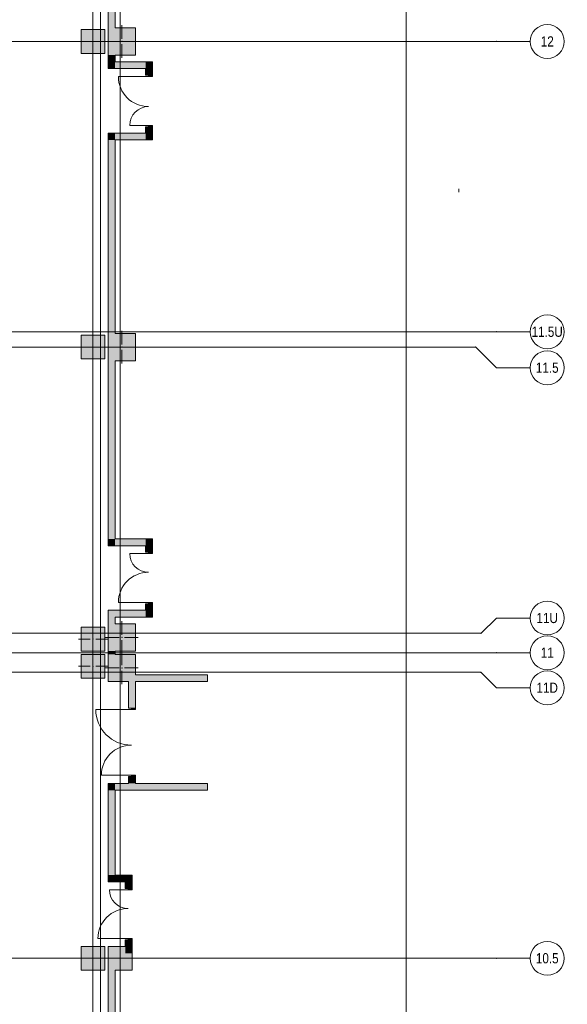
# Model space of a CAD drawing. Header units: millimetres. Extents: x -14761 to 157739, y -22400 to 107990.
# Tile 234 of 256: x 141618 to 157739, y 16646 to 45642. Entities that reach past the tile are written whole.
import ezdxf

# ---------------------------------------------------------------- set-up
doc = ezdxf.new("R2010")
doc.units = ezdxf.units.MM
doc.header["$MEASUREMENT"] = 0
for name, color, linetype in [('Конструктив - Колонны', 7, 'Continuous'), ('Конструктив - Стены Внутр сущ.', 7, 'Continuous'), ('Элемент Модели - Оси', 7, 'Continuous')]:
    doc.layers.add(name, color=color, linetype=linetype)
doc.styles.add('СГЕНЕРИР_СТИЛЬ_3', font='txt')

msp = doc.modelspace()

# ---------------------------------------------------------------- hatches: boundary and pattern name
at = {"layer": 'Конструктив - Колонны', "linetype": 'Continuous', "lineweight": 0, "true_color": 0x000000}
for points in [[(143425, 44650), (144125, 44650), (144125, 45350), (143425, 45350)], [(144225, 44600), (144425, 44600), (144425, 45400), (144225, 45400)], [(145025, 45400), (144425, 45400), (144425, 44600), (145025, 44600)], [(143425, 35650), (144125, 35650), (144125, 36350), (143425, 36350)], [(144225, 35600), (144425, 35600), (144425, 36400), (144225, 36400)], [(145025, 36400), (144425, 36400), (144425, 35600), (145025, 35600)], [(144225, 27050), (144425, 27050), (144425, 27850), (144225, 27850)], [(145025, 27850), (144425, 27850), (144425, 27050), (145025, 27050)], [(143425, 27050), (144125, 27050), (144125, 27750), (143425, 27750)], [(143425, 26250), (144125, 26250), (144125, 26950), (143425, 26950)], [(144225, 26150), (144425, 26150), (144425, 26950), (144225, 26950)], [(144425, 26150), (144825, 26150), (145025, 26150), (145025, 26350), (145025, 26950), (144425, 26950)], [(143425, 17650), (144125, 17650), (144125, 18350), (143425, 18350)], [(144725, 18350), (144225, 18350), (144225, 17650), (144425, 17650), (144925, 17650), (144925, 18150), (144725, 18150)], [(144725, 18150), (144925, 18150), (144925, 18350), (144725, 18350)]]:
    msp.add_hatch(color=18, dxfattribs=at).paths.add_polyline_path(points)
at = {"layer": 'Конструктив - Стены Внутр сущ.', "linetype": 'Continuous', "lineweight": 0, "true_color": 0x000000}
for points in [[(144225, 48100), (144225, 45400), (144425, 45400), (144425, 48100)], [(144225, 44400), (144425, 44400), (144425, 44600), (144225, 44600)], [(144425, 44400), (144225, 44200), (144425, 44200)], [(144425, 44400), (144225, 44400), (144225, 44200)], [(144425, 44200), (145325, 44200), (145325, 44400), (144425, 44400)], [(145325, 44200), (145525, 44400), (145325, 44400)], [(145325, 44200), (145525, 44200), (145525, 44400)], [(145325, 44200), (145325, 44010), (145525, 44010), (145525, 44200)], [(145325, 42300), (145525, 42300), (145525, 42490), (145325, 42490)], [(144225, 42100), (144425, 42100), (144225, 42300)], [(144225, 42300), (144425, 42100), (144425, 42300)], [(144225, 42100), (144225, 36400), (144425, 36400), (144425, 42100)], [(145325, 42300), (144425, 42300), (144425, 42100), (145325, 42100)], [(145325, 42100), (145525, 42100), (145325, 42300)], [(145325, 42300), (145525, 42100), (145525, 42300)], [(144225, 30350), (144425, 30350), (144425, 35600), (144225, 35600)], [(144425, 30350), (144225, 30150), (144425, 30150)], [(144425, 30350), (144225, 30350), (144225, 30150)], [(144425, 30150), (145325, 30150), (145325, 30350), (144425, 30350)], [(145325, 30150), (145525, 30350), (145325, 30350)], [(145325, 30150), (145525, 30150), (145525, 30350)], [(145325, 30150), (145325, 29960), (145525, 29960), (145525, 30150)], [(145325, 28250), (145525, 28250), (145525, 28440), (145325, 28440)], [(144225, 28250), (144225, 27850), (144425, 27850), (144425, 28250)], [(145325, 28250), (144425, 28250), (144425, 28050), (145325, 28050)], [(145325, 28050), (145525, 28050), (145325, 28250)], [(145325, 28250), (145525, 28050), (145525, 28250)], [(144425, 27050), (144225, 27050), (144225, 26950), (144425, 26950)], [(145025, 26150), (144825, 26150), (144825, 25370), (145025, 25370)], [(147151, 26350), (145025, 26350), (145025, 26150), (147151, 26150)], [(144825, 23150), (145025, 23150), (145025, 23350), (144825, 23350)], [(144225, 22950), (144425, 22950), (144225, 23150)], [(144425, 23150), (144225, 23150), (144425, 22950)], [(144225, 22950), (144225, 20450), (144425, 20450), (144425, 22950)], [(144425, 22950), (147151, 22950), (147151, 23150), (144425, 23150)], [(144425, 20450), (144225, 20450), (144225, 20250)], [(144425, 20450), (144225, 20250), (144425, 20250)], [(144425, 20250), (144725, 20250), (144725, 20450), (144425, 20450)], [(144725, 20250), (144925, 20450), (144725, 20450)], [(144725, 20250), (144925, 20250), (144925, 20450)], [(144925, 20250), (144725, 20250), (144725, 20060), (144925, 20060)], [(144725, 18350), (144925, 18350), (144925, 18540), (144725, 18540)], [(144225, 17650), (144225, 9350), (144425, 9350), (144425, 17650)]]:
    msp.add_hatch(color=18, dxfattribs=at).paths.add_polyline_path(points)
at = {"layer": 'Конструктив - Стены Внутр сущ.', "linetype": 'Continuous', "lineweight": 0, "true_color": 0x7f7f7f}
for points in [[(145410, 44010), (145410, 43970), (145525, 43970), (145525, 44010)], [(145525, 42490), (145525, 42530), (145410, 42530), (145410, 42490)], [(145525, 29960), (145410, 29960), (145410, 29920), (145525, 29920)], [(145410, 28440), (145525, 28440), (145525, 28480), (145410, 28480)], [(145025, 25370), (144910, 25370), (144910, 25330), (145025, 25330)], [(144910, 23350), (145025, 23350), (145025, 23390), (144910, 23390)], [(144925, 20060), (144810, 20060), (144810, 20020), (144925, 20020)], [(144810, 18540), (144925, 18540), (144925, 18580), (144810, 18580)]]:
    msp.add_hatch(color=8, dxfattribs=at).paths.add_polyline_path(points)

# ---------------------------------------------------------------- linework, layer by layer
at = {"color": 7, "linetype": 'Continuous', "lineweight": 15}
msp.add_line((154543, 40561), (154543, 40661), dxfattribs=at)
at = {"layer": 'Конструктив - Колонны', "color": 7, "linetype": 'Continuous', "lineweight": 15}
for p, q in [((143775, 45080), (143775, 45430)), ((144625, 45080), (144625, 45480)), ((143695, 45000), (143345, 45000)), ((143855, 45000), (144205, 45000)), ((144545, 45000), (144145, 45000)), ((144705, 45000), (145105, 45000)), ((143775, 44920), (143775, 44570)), ((144625, 44920), (144625, 44520)), ((143775, 36080), (143775, 36430)), ((144625, 36080), (144625, 36480)), ((143695, 36000), (143345, 36000)), ((143855, 36000), (144205, 36000)), ((144545, 36000), (144145, 36000)), ((144705, 36000), (145105, 36000)), ((143775, 35920), (143775, 35570)), ((144625, 35920), (144625, 35520)), ((144625, 27530), (144625, 27930)), ((143775, 27480), (143775, 27830)), ((143695, 27400), (143345, 27400)), ((143775, 27320), (143775, 26970)), ((143855, 27400), (144205, 27400)), ((144545, 27450), (144145, 27450)), ((144625, 27370), (144625, 26970)), ((144705, 27450), (145105, 27450)), ((143775, 26680), (143775, 27030)), ((144625, 26630), (144625, 27030)), ((143695, 26600), (143345, 26600)), ((143775, 26520), (143775, 26170)), ((143855, 26600), (144205, 26600)), ((144545, 26550), (144145, 26550)), ((144625, 26470), (144625, 26070)), ((144705, 26550), (145105, 26550)), ((143775, 18080), (143775, 18430)), ((144575, 18080), (144575, 18430)), ((143695, 18000), (143345, 18000)), ((143855, 18000), (144205, 18000)), ((144495, 18000), (144145, 18000)), ((144655, 18000), (145005, 18000)), ((143775, 17920), (143775, 17570)), ((144575, 17920), (144575, 17570))]:
    msp.add_line(p, q, dxfattribs=at)
at = {"layer": 'Конструктив - Колонны', "color": 7, "linetype": 'Continuous', "lineweight": 15, "flags": 128}
for points in [[(143425, 44650), (144125, 44650), (144125, 45350), (143425, 45350)], [(143425, 35650), (144125, 35650), (144125, 36350), (143425, 36350)], [(143425, 27050), (144125, 27050), (144125, 27750), (143425, 27750)], [(143425, 26250), (144125, 26250), (144125, 26950), (143425, 26950)], [(143425, 17650), (144125, 17650), (144125, 18350), (143425, 18350)]]:
    msp.add_lwpolyline(points, close=True, dxfattribs=at)
for points in [[(144225, 45400), (144225, 44600)], [(144425, 44600), (145025, 44600), (145025, 45400), (144425, 45400)], [(144225, 36400), (144225, 35600)], [(144425, 35600), (145025, 35600), (145025, 36400), (144425, 36400)], [(144225, 27850), (144225, 27050)], [(144425, 27050), (145025, 27050), (145025, 27850), (144425, 27850)], [(144225, 26950), (144225, 26150), (144425, 26150)], [(145025, 26350), (145025, 26950), (144425, 26950)], [(144425, 26150), (144825, 26150)], [(144725, 18350), (144225, 18350), (144225, 17650)], [(144925, 18150), (144925, 18350)], [(144425, 17650), (144925, 17650), (144925, 18150)]]:
    msp.add_lwpolyline(points, dxfattribs=at)
at = {"layer": 'Конструктив - Колонны', "color": 7, "linetype": 'Continuous', "lineweight": 15}
for p in [(143775, 45000), (144625, 45000), (143775, 36000), (144625, 36000), (143775, 27400), (144625, 27450), (143775, 26600), (144625, 26550), (143775, 18000), (144575, 18000)]:
    msp.add_point(p, dxfattribs=at)
at = {"layer": 'Конструктив - Стены Внутр сущ.', "color": 7, "linetype": 'Continuous', "lineweight": 15}
for p, q in [((145410, 43970), (144522, 43970)), ((145325, 44010), (145325, 44047)), ((145325, 44010), (145325, 44047)), ((145325, 44010), (145325, 44047)), ((145410, 44010), (145325, 44010)), ((145410, 44010), (145325, 44010)), ((145410, 44010), (145325, 44010)), ((145525, 44010), (145410, 44010)), ((145410, 44010), (145410, 43970)), ((145525, 44010), (145410, 44010)), ((145525, 44010), (145410, 44010)), ((145525, 44010), (145410, 44010)), ((145410, 43970), (145525, 43970)), ((145525, 44010), (145525, 44047)), ((145525, 44010), (145525, 44047)), ((145525, 44010), (145525, 44047)), ((145525, 43970), (145525, 44010)), ((145410, 42530), (144858, 42530)), ((145325, 42490), (145325, 42453)), ((145410, 42490), (145325, 42490)), ((145410, 42490), (145325, 42490)), ((145410, 42490), (145325, 42490)), ((145325, 42490), (145325, 42453)), ((145325, 42490), (145325, 42453)), ((145525, 42530), (145410, 42530)), ((145410, 42530), (145410, 42490)), ((145525, 42490), (145410, 42490)), ((145410, 42490), (145525, 42490)), ((145525, 42490), (145410, 42490)), ((145525, 42490), (145410, 42490)), ((145525, 42490), (145525, 42530)), ((145525, 42490), (145525, 42453)), ((145525, 42490), (145525, 42453)), ((145525, 42490), (145525, 42453)), ((145410, 29920), (144858, 29920)), ((145325, 29960), (145325, 29997)), ((145325, 29960), (145325, 29997)), ((145325, 29960), (145325, 29997)), ((145410, 29960), (145325, 29960)), ((145410, 29960), (145325, 29960)), ((145410, 29960), (145325, 29960)), ((145525, 29960), (145410, 29960)), ((145410, 29920), (145410, 29960)), ((145410, 29960), (145525, 29960)), ((145525, 29960), (145410, 29960)), ((145525, 29960), (145410, 29960)), ((145525, 29920), (145410, 29920)), ((145525, 29960), (145525, 29997)), ((145525, 29960), (145525, 29997)), ((145525, 29960), (145525, 29997)), ((145525, 29960), (145525, 29920)), ((145410, 28480), (144522, 28480)), ((145325, 28440), (145325, 28403)), ((145410, 28440), (145325, 28440)), ((145410, 28440), (145325, 28440)), ((145410, 28440), (145325, 28440)), ((145325, 28440), (145325, 28403)), ((145325, 28440), (145325, 28403)), ((145410, 28440), (145410, 28480)), ((145410, 28480), (145525, 28480)), ((145525, 28440), (145410, 28440)), ((145525, 28440), (145410, 28440)), ((145525, 28440), (145410, 28440)), ((145525, 28440), (145410, 28440)), ((145525, 28480), (145525, 28440)), ((145525, 28440), (145525, 28403)), ((145525, 28440), (145525, 28403)), ((145525, 28440), (145525, 28403)), ((144910, 25330), (143858, 25330)), ((144825, 25370), (144825, 25407)), ((144825, 25370), (144825, 25407)), ((144825, 25370), (144825, 25407)), ((144910, 25370), (144825, 25370)), ((144910, 25370), (144825, 25370)), ((144910, 25370), (144825, 25370)), ((145025, 25370), (144910, 25370)), ((144910, 25330), (144910, 25370)), ((144910, 25370), (145025, 25370)), ((145025, 25370), (144910, 25370)), ((145025, 25370), (144910, 25370)), ((145025, 25330), (144910, 25330)), ((145025, 25370), (145025, 25407)), ((145025, 25370), (145025, 25407)), ((145025, 25370), (145025, 25407)), ((145025, 25370), (145025, 25330)), ((144910, 23390), (144022, 23390)), ((144825, 23350), (144825, 23313)), ((144910, 23350), (144825, 23350)), ((144910, 23350), (144825, 23350)), ((144910, 23350), (144825, 23350)), ((144825, 23350), (144825, 23313)), ((144825, 23350), (144825, 23313)), ((144910, 23350), (144910, 23390)), ((144910, 23390), (145025, 23390)), ((145025, 23350), (144910, 23350)), ((145025, 23350), (144910, 23350)), ((145025, 23350), (144910, 23350)), ((145025, 23350), (144910, 23350)), ((145025, 23390), (145025, 23350)), ((145025, 23350), (145025, 23313)), ((145025, 23350), (145025, 23313)), ((145025, 23350), (145025, 23313)), ((144810, 20020), (144258, 20020)), ((144725, 20060), (144725, 20097)), ((144725, 20060), (144725, 20097)), ((144725, 20060), (144725, 20097)), ((144810, 20060), (144725, 20060)), ((144810, 20060), (144725, 20060)), ((144810, 20060), (144725, 20060)), ((144925, 20060), (144810, 20060)), ((144810, 20020), (144810, 20060)), ((144810, 20060), (144925, 20060)), ((144925, 20060), (144810, 20060)), ((144925, 20060), (144810, 20060)), ((144925, 20020), (144810, 20020)), ((144925, 20060), (144925, 20097)), ((144925, 20060), (144925, 20097)), ((144925, 20060), (144925, 20097)), ((144925, 20060), (144925, 20020)), ((144810, 18580), (143922, 18580)), ((144810, 18540), (144810, 18580)), ((144810, 18580), (144925, 18580)), ((144925, 18580), (144925, 18540)), ((144725, 18540), (144725, 18503)), ((144810, 18540), (144725, 18540)), ((144810, 18540), (144725, 18540)), ((144810, 18540), (144725, 18540)), ((144725, 18540), (144725, 18503)), ((144725, 18540), (144725, 18503)), ((144925, 18540), (144810, 18540)), ((144925, 18540), (144810, 18540)), ((144925, 18540), (144810, 18540)), ((144925, 18540), (144810, 18540)), ((144925, 18540), (144925, 18503)), ((144925, 18540), (144925, 18503)), ((144925, 18540), (144925, 18503))]:
    msp.add_line(p, q, dxfattribs=at)
at = {"layer": 'Конструктив - Стены Внутр сущ.', "color": 7, "linetype": 'Continuous', "lineweight": 15, "flags": 128}
for points in [[(144225, 48100), (144225, 45400)], [(144425, 45400), (144425, 48100)], [(144225, 44600), (144225, 44200)], [(144425, 44400), (144425, 44600)], [(145325, 44400), (144425, 44400)], [(145525, 44400), (145325, 44400)], [(145525, 44010), (145525, 44400)], [(144225, 44200), (144425, 44200)], [(144425, 44200), (145325, 44200)], [(145325, 44200), (145325, 44010)], [(145325, 42490), (145325, 42300)], [(145525, 42100), (145525, 42490)], [(144225, 42300), (144225, 42100)], [(145325, 42300), (144225, 42300)], [(144225, 42100), (144225, 36400)], [(144425, 42100), (145325, 42100)], [(144425, 36400), (144425, 42100)], [(145525, 42100), (145325, 42100)], [(144225, 35600), (144225, 30150)], [(144425, 30350), (144425, 35600)], [(145325, 30350), (144425, 30350)], [(145525, 30350), (145325, 30350)], [(145525, 29960), (145525, 30350)], [(144225, 30150), (144425, 30150)], [(144425, 30150), (145325, 30150)], [(145325, 30150), (145325, 29960)], [(145325, 28440), (145325, 28250)], [(145525, 28050), (145525, 28440)], [(144225, 28250), (144225, 27850)], [(144425, 28250), (144225, 28250)], [(145325, 28250), (144425, 28250)], [(144425, 28050), (145325, 28050)], [(144425, 27850), (144425, 28050)], [(145525, 28050), (145325, 28050)], [(144225, 27050), (144225, 26950)], [(144425, 26950), (144425, 27050)], [(144825, 26150), (144825, 25370)], [(147151, 26350), (145025, 26350)], [(145025, 25370), (145025, 26150)], [(145025, 26150), (147151, 26150)], [(147151, 26150), (147151, 26350)], [(144825, 23350), (144825, 23150)], [(145025, 23150), (145025, 23350)], [(144225, 23150), (144225, 22950)], [(144825, 23150), (144225, 23150)], [(144225, 22950), (144225, 20450)], [(144425, 22950), (147151, 22950)], [(144425, 20450), (144425, 22950)], [(147151, 23150), (145025, 23150)], [(147151, 23150), (147151, 22950)], [(144225, 20250), (144225, 20450)], [(144725, 20450), (144425, 20450)], [(144925, 20450), (144725, 20450)], [(144925, 20060), (144925, 20450)], [(144225, 20250), (144725, 20250)], [(144725, 20250), (144725, 20060)], [(144725, 18540), (144725, 18350)], [(144925, 18350), (144925, 18540)], [(144225, 17650), (144225, 9350)], [(144425, 9350), (144425, 17650)]]:
    msp.add_lwpolyline(points, dxfattribs=at)
at = {"layer": 'Конструктив - Стены Внутр сущ.', "color": 7, "linetype": 'Continuous', "lineweight": 15}
for centre, radius, start, end in [((145410, 43970), 888, 180, 270), ((145410, 42530), 552, 90, 180), ((145410, 29920), 552, 180, 270), ((145410, 28480), 888, 90, 180), ((144910, 25330), 1052, 180, 270), ((144910, 23390), 888, 90, 180), ((144810, 20020), 552, 180, 270), ((144810, 18580), 888, 90, 180)]:
    msp.add_arc(centre, radius, start, end, dxfattribs=at)
at = {"layer": 'Элемент Модели - Оси', "color": 7, "linetype": 'Continuous', "lineweight": 15}
for p, q in [((143775, 92200), (143775, -1975)), ((144000, 92200), (144000, -1975)), ((144575, 92200), (144575, -1975)), ((153000, 92200), (153000, -1975)), ((-12761, 45000), (155650, 45000)), ((155650, 45000), (156650, 45000)), ((-12761, 36450), (155650, 36450)), ((155650, 36450), (156650, 36450)), ((-12153, 36000), (155043, 36000)), ((155043, 36000), (155650, 35393)), ((155650, 35393), (156650, 35393)), ((155203, 27575), (155650, 28022)), ((155650, 28022), (156650, 28022)), ((-12314, 27575), (155203, 27575)), ((-12761, 27000), (155650, 27000)), ((155650, 27000), (156650, 27000)), ((-12302, 26425), (155192, 26425)), ((155192, 26425), (155650, 25967)), ((155650, 25967), (156650, 25967)), ((-12761, 18000), (155650, 18000)), ((155650, 18000), (156650, 18000))]:
    msp.add_line(p, q, dxfattribs=at)
for centre in [(157150, 45000), (157150, 36450), (157150, 35393), (157150, 28022), (157150, 27000), (157150, 25967), (157150, 18000)]:
    msp.add_circle(centre, 500, dxfattribs=at)
for p in [(155650, 45000), (155650, 45000), (155650, 36450), (155650, 36450), (155043, 36000), (155203, 27575), (155650, 27000), (155650, 27000), (155192, 26425), (155650, 18000), (155650, 18000)]:
    msp.add_point(p, dxfattribs=at)

# ---------------------------------------------------------------- texts
at = {"layer": 'Элемент Модели - Оси', "color": 30, "lineweight": 5, "true_color": 0xff823e, "char_height": 300, "attachment_point": 4, "style": 'СГЕНЕРИР_СТИЛЬ_3'}
for s, insert in [('\\A1;{\\pql;\\pt0;\\fArial Narrow|b0|i0|c204|p34;12}', (156958, 45002)), ('\\A1;{\\pql;\\pt0;\\fArial Narrow|b0|i0|c204|p34;11.5U}', (156688, 36450)), ('\\A1;{\\pql;\\pt0;\\fArial Narrow|b0|i0|c204|p34;11.5}', (156814, 35392)), ('\\A1;{\\pql;\\pt0;\\fArial Narrow|b0|i0|c204|p34;11U}', (156832, 28021)), ('\\A1;{\\pql;\\pt0;\\fArial Narrow|b0|i0|c204|p34;11}', (156958, 27002)), ('\\A1;{\\pql;\\pt0;\\fArial Narrow|b0|i0|c204|p34;11D}', (156832, 25969)), ('\\A1;{\\pql;\\pt0;\\fArial Narrow|b0|i0|c204|p34;10.5}', (156814, 18000))]:
    msp.add_mtext(s, dxfattribs=dict(at, insert=insert))

doc.saveas('drawing.dxf')
